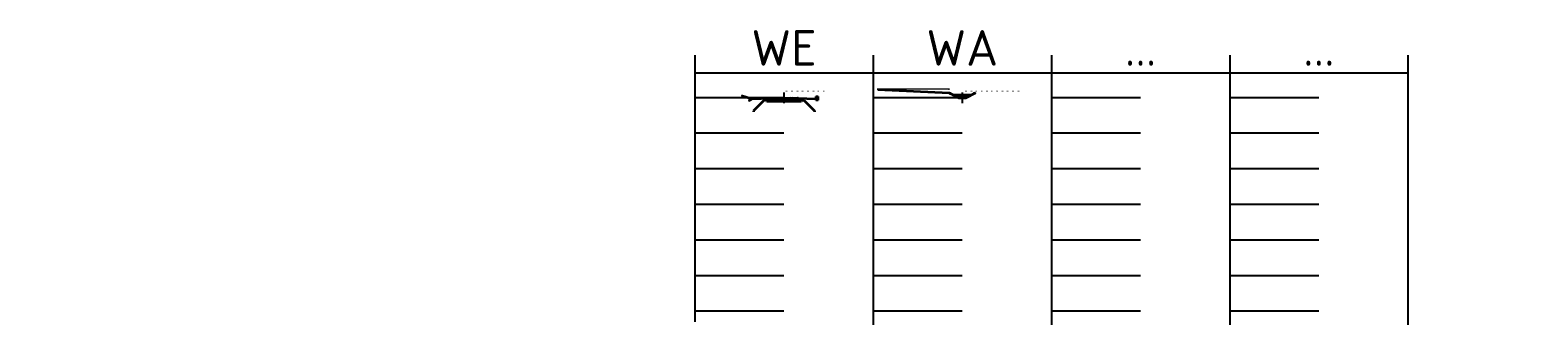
# Model space of a CAD drawing. Header units: metres. Extents: x 31144 to 66544, y 390912 to 402712.
# Tile 1 of 45: x 31144 to 31567, y 390912 to 390995. Entities that reach past the tile are written whole.
import ezdxf
from ezdxf.enums import TextEntityAlignment as Align

# ---------------------------------------------------------------- set-up
doc = ezdxf.new("R2010")
doc.units = ezdxf.units.M
doc.linetypes.add('CENTER', pattern=[2, 1.25, -0.25, 0.25, -0.25])
doc.layers.add('GM-C3D-ALGEMEEN_INFO', color=224, linetype='Continuous', plot=False)
for name, color, linetype in [('GM-C3D-ASSEMBLY', 7, 'Continuous'), ('GM-C3D-SURFACE-LABELS', 1, 'Continuous'), ('GM-C3D-SURFACE-LABELS @ 0.1', 1, 'Continuous')]:
    doc.layers.add(name, color=color, linetype=linetype)
doc.layers.add('GM-C3D-ASSEMBLY-NIET_PLOTTEN', color=153, linetype='Continuous', lineweight=0, plot=False)
for name, color, linetype, lineweight in [('GM-C3D-ASSEMBLY_CODES', 7, 'Continuous', 35), ('GM-C3D-ASSEMBLY_LINK', 3, 'Continuous', 35), ('GM-C3D-ASSEMBLY_POINT', 30, 'Continuous', 18), ('GM-C3D-ASSEMBLY_SHAPE', 254, 'Continuous', 18), ('GM-C3D-SECTION-MAATVOERING', 1, 'Continuous', 18), ('GM-C3D-SECTION-SECTION_hoogtemaat', 7, 'Continuous', 25)]:
    doc.layers.add(name, color=color, linetype=linetype, lineweight=lineweight)
doc.styles.get("Standard").update_dxf_attribs({"font": 'isocpeur.ttf'})

# ---------------------------------------------------------------- blocks, each defined once
blk = doc.blocks.new('DP-PEILMAAT-RNDVERH')
at = {"color": 0}
for p, q in [((-0.6, 3.5), (0.6, 3.5)), ((0, 0), (-0.6, 3.5)), ((-0.4, 3.5), (0.4, 3.5)), ((0, 0.7), (-0.4, 3.5)), ((-0.2, 3.5), (0.2, 3.5)), ((0, 1.7), (-0.2, 3.5)), ((0.6, 3.5), (0, 0)), ((0.4, 3.5), (0, 0.7)), ((0.2, 3.5), (0, 1.7))]:
    blk.add_line(p, q, dxfattribs=at)
blk = doc.blocks.new('DP-PIJLAFSCHOT')
at = {"color": 1, "lineweight": 18, "flags": 128}
blk.add_lwpolyline([(-61.89, 0, 0, 0, 0), (36.89, 0, 8, 0, 0), (61.89, 0, 0, 0, 0)], format="xyseb", dxfattribs=at)
blk = doc.blocks.new('ASS-BEGRENZING')
at = {"color": 5}
blk.add_line((0, 0.1), (0, -0.1), dxfattribs=at)
at = {"color": 5, "flags": 128}
blk.add_lwpolyline([(0, 0.1), (-0.1, 0), (0, -0.1), (0, -0.1), (0.1, 0)], close=True, dxfattribs=at)
blk = doc.blocks.new('GM-maatv-dot')
at = {"const_width": 0.1, "flags": 128}
blk.add_lwpolyline([(-0.05, 0, 1), (0.05, 0, 1)], format="xyb", close=True, dxfattribs=at)

msp = doc.modelspace()

# ---------------------------------------------------------------- hatches: boundary and pattern name
at = {"layer": 'GM-C3D-ASSEMBLY_SHAPE', "linetype": 'Continuous', "lineweight": 18}
for points in [[(31355.28, 390975.79), (31350.46, 390975.67), (31350.46, 390975.17), (31355.28, 390975.29)], [(31355.28, 390976.04), (31350.96, 390975.93), (31350.96, 390975.68), (31355.28, 390975.79)], [(31355.28, 390976.1), (31351.21, 390975.99), (31351.21, 390975.93), (31355.28, 390976.04)], [(31355.28, 390976.15), (31351.26, 390976.05), (31351.26, 390976), (31355.28, 390976.1)], [(31355.28, 390976.19), (31351.31, 390976.09), (31351.31, 390976.05), (31355.28, 390976.15)], [(31351.38, 390976.12), (31351.38, 390976.09), (31355.28, 390976.19), (31355.28, 390976.22)], [(31359.18, 390976.12), (31359.18, 390976.09), (31355.28, 390976.19), (31355.28, 390976.22)], [(31355.28, 390976.19), (31359.26, 390976.09), (31359.26, 390976.05), (31355.28, 390976.15)], [(31355.28, 390976.15), (31359.31, 390976.05), (31359.31, 390976), (31355.28, 390976.1)], [(31355.28, 390976.1), (31359.36, 390975.99), (31359.36, 390975.93), (31355.28, 390976.04)], [(31355.28, 390976.04), (31359.61, 390975.93), (31359.61, 390975.68), (31355.28, 390975.79)], [(31355.28, 390975.79), (31360.11, 390975.67), (31360.11, 390975.17), (31355.28, 390975.29)], [(31364.18, 390975.57), (31364.18, 390976.57), (31364.88, 390976.57), (31364.88, 390975.55)]]:
    msp.add_hatch(color=254, dxfattribs=at).paths.add_polyline_path(points)

# ---------------------------------------------------------------- linework, layer by layer
at = {"layer": 'GM-C3D-ALGEMEEN_INFO'}
for p, q in [((31330.28, 390988.17), (31330.28, 390913.31)), ((31380.28, 390988.17), (31380.28, 390912.41)), ((31430.28, 390988.17), (31430.28, 390912.41)), ((31480.28, 390988.17), (31480.28, 390912.41)), ((31530.28, 390988.17), (31530.28, 390912.41)), ((31330.28, 390983.22), (31530.28, 390983.22))]:
    msp.add_line(p, q, dxfattribs=at)
at = {"layer": 'GM-C3D-ALGEMEEN_INFO', "color": 251}
for p, q in [((31355.28, 390976.22), (31330.43, 390976.22)), ((31405.28, 390976.22), (31380.43, 390976.22)), ((31455.28, 390976.22), (31430.43, 390976.22)), ((31505.28, 390976.22), (31480.43, 390976.22)), ((31355.28, 390966.22), (31330.43, 390966.22)), ((31405.28, 390966.22), (31380.43, 390966.22)), ((31455.28, 390966.22), (31430.43, 390966.22)), ((31505.28, 390966.22), (31480.43, 390966.22)), ((31355.28, 390956.22), (31330.43, 390956.22)), ((31405.28, 390956.22), (31380.43, 390956.22)), ((31455.28, 390956.22), (31430.43, 390956.22)), ((31505.28, 390956.22), (31480.43, 390956.22)), ((31355.28, 390946.22), (31330.43, 390946.22)), ((31405.28, 390946.22), (31380.43, 390946.22)), ((31455.28, 390946.22), (31430.43, 390946.22)), ((31505.28, 390946.22), (31480.43, 390946.22)), ((31355.28, 390936.22), (31330.43, 390936.22)), ((31405.28, 390936.22), (31380.43, 390936.22)), ((31455.28, 390936.22), (31430.43, 390936.22)), ((31505.28, 390936.22), (31480.43, 390936.22)), ((31355.28, 390926.22), (31330.43, 390926.22)), ((31405.28, 390926.22), (31380.43, 390926.22)), ((31455.28, 390926.22), (31430.43, 390926.22)), ((31505.28, 390926.22), (31480.43, 390926.22)), ((31355.28, 390916.22), (31330.43, 390916.22)), ((31405.28, 390916.22), (31380.43, 390916.22)), ((31455.28, 390916.22), (31430.43, 390916.22)), ((31505.28, 390916.22), (31480.43, 390916.22))]:
    msp.add_line(p, q, dxfattribs=at)
at = {"layer": 'GM-C3D-ASSEMBLY', "color": 8, "linetype": 'CENTER', "lineweight": -3}
for p, q in [((31355.28, 390977.72), (31355.28, 390974.72)), ((31405.28, 390977.72), (31405.28, 390974.72))]:
    msp.add_line(p, q, dxfattribs=at)
at = {"layer": 'GM-C3D-ASSEMBLY-NIET_PLOTTEN', "color": 153, "linetype": 'Continuous', "lineweight": 0}
for p, q in [((31355.25, 390976.18), (31355.32, 390976.25)), ((31355.25, 390976.25), (31355.32, 390976.18)), ((31405.25, 390976.18), (31405.32, 390976.25)), ((31405.25, 390976.25), (31405.32, 390976.18))]:
    msp.add_line(p, q, dxfattribs=at)
for centre, radius in [((31355.28, 390976.22), 0.025), ((31355.28, 390976.22), 0.0125), ((31405.28, 390976.22), 0.025), ((31405.28, 390976.22), 0.0125)]:
    msp.add_circle(centre, radius, dxfattribs=at)
at = {"layer": 'GM-C3D-ASSEMBLY_LINK', "color": 3, "linetype": 'Continuous', "lineweight": 35}
for p, q in [((31343.38, 390976.87), (31346.38, 390975.87)), ((31345.38, 390975.37), (31346.38, 390975.87)), ((31346.38, 390975.87), (31351.38, 390976.12)), ((31349.71, 390975.53), (31346.71, 390972.53)), ((31350.21, 390975.54), (31349.71, 390975.53)), ((31350.46, 390975.67), (31355.28, 390975.79)), ((31350.46, 390975.67), (31350.46, 390975.17)), ((31350.46, 390975.17), (31355.28, 390975.29)), ((31350.96, 390975.93), (31355.28, 390976.04)), ((31350.96, 390975.93), (31350.96, 390975.68)), ((31351.21, 390975.99), (31355.28, 390976.1)), ((31351.21, 390975.99), (31351.21, 390975.93)), ((31351.26, 390976.05), (31355.28, 390976.15)), ((31351.26, 390976.05), (31351.26, 390976)), ((31351.31, 390976.09), (31355.28, 390976.19)), ((31351.31, 390976.09), (31351.31, 390976.05)), ((31351.38, 390976.12), (31355.28, 390976.22)), ((31351.38, 390976.12), (31351.38, 390976.09)), ((31355.28, 390976.22), (31359.18, 390976.12)), ((31355.28, 390976.19), (31359.26, 390976.09)), ((31355.28, 390976.15), (31359.31, 390976.05)), ((31355.28, 390976.1), (31359.36, 390975.99)), ((31355.28, 390976.04), (31359.61, 390975.93)), ((31355.28, 390975.79), (31360.11, 390975.67)), ((31355.28, 390975.29), (31360.11, 390975.17)), ((31359.18, 390976.12), (31359.18, 390976.09)), ((31359.18, 390976.12), (31364.18, 390975.87)), ((31359.26, 390976.09), (31359.26, 390976.05)), ((31359.26, 390976.05), (31359.31, 390976.05)), ((31359.31, 390976.05), (31359.31, 390976)), ((31359.36, 390975.99), (31359.36, 390975.93)), ((31359.61, 390975.93), (31359.61, 390975.68)), ((31360.11, 390975.67), (31360.11, 390975.17)), ((31360.36, 390975.54), (31360.86, 390975.53)), ((31360.86, 390975.53), (31363.86, 390972.53)), ((31364.18, 390976.57), (31364.88, 390976.57)), ((31364.88, 390975.55), (31364.18, 390975.57)), ((31364.88, 390975.97), (31364.88, 390976.57)), ((31381.6, 390978.56), (31401.6, 390977.56)), ((31401.6, 390977.56), (31404.28, 390976.22)), ((31402.58, 390977.07), (31405.98, 390977.07)), ((31403.38, 390976.67), (31404.88, 390976.67)), ((31404.28, 390976.22), (31405.28, 390976.22)), ((31404.88, 390976.67), (31407.18, 390976.67)), ((31405.28, 390976.22), (31406.28, 390976.22)), ((31405.98, 390977.07), (31407.98, 390977.07)), ((31406.28, 390976.22), (31408.97, 390977.56)), ((31346.71, 390972.53), (31346.71, 390972.23)), ((31363.86, 390972.53), (31363.86, 390972.23))]:
    msp.add_line(p, q, dxfattribs=at)
at = {"layer": 'GM-C3D-ASSEMBLY_LINK', "color": 2, "linetype": 'Continuous', "lineweight": 25}
for p, q in [((31350.46, 390975.67), (31350.46, 390975.17)), ((31350.46, 390975.17), (31355.28, 390975.29)), ((31350.46, 390975.17), (31355.28, 390975.29)), ((31350.96, 390975.93), (31350.96, 390975.68)), ((31350.96, 390975.68), (31355.28, 390975.79)), ((31351.21, 390975.93), (31355.28, 390976.04)), ((31351.21, 390975.99), (31351.21, 390975.93)), ((31351.26, 390976), (31355.28, 390976.1)), ((31351.26, 390976.05), (31351.26, 390976)), ((31351.31, 390976.05), (31355.28, 390976.15)), ((31351.31, 390976.09), (31351.31, 390976.05)), ((31355.28, 390976.19), (31351.38, 390976.09)), ((31351.38, 390976.12), (31351.38, 390976.09)), ((31355.28, 390975.29), (31355.28, 390976.22)), ((31355.28, 390975.29), (31355.28, 390976.22)), ((31355.28, 390975.29), (31355.28, 390976.22)), ((31355.28, 390975.29), (31355.28, 390976.22)), ((31355.28, 390976.19), (31359.18, 390976.09)), ((31359.26, 390976.05), (31355.28, 390976.15)), ((31359.31, 390976), (31355.28, 390976.1)), ((31359.36, 390975.93), (31355.28, 390976.04)), ((31359.61, 390975.68), (31355.28, 390975.79)), ((31355.28, 390975.29), (31360.11, 390975.17)), ((31355.28, 390975.29), (31360.11, 390975.17)), ((31359.18, 390976.12), (31359.18, 390976.09)), ((31359.26, 390976.09), (31359.26, 390976.05)), ((31359.31, 390976.05), (31359.31, 390976)), ((31359.36, 390975.99), (31359.36, 390975.93)), ((31359.61, 390975.93), (31359.61, 390975.68)), ((31360.11, 390975.67), (31360.11, 390975.17)), ((31364.18, 390975.57), (31364.18, 390976.57)), ((31364.88, 390976.57), (31364.88, 390975.55))]:
    msp.add_line(p, q, dxfattribs=at)
at = {"layer": 'GM-C3D-ASSEMBLY_LINK', "color": 3, "linetype": 'Continuous', "lineweight": 35}
for points in [[(31401.6, 390977.56), (31402, 390977.47), (31401.91, 390977.29), (31401.6, 390977.56)], [(31408.97, 390977.56), (31408.65, 390977.29), (31408.56, 390977.47), (31408.97, 390977.56)]]:
    msp.add_lwpolyline(points, close=True, dxfattribs=at)
at = {"layer": 'GM-C3D-ASSEMBLY_POINT', "color": 30, "linetype": 'Continuous', "lineweight": 18}
for centre in [(31343.38, 390976.87), (31345.38, 390975.37), (31346.38, 390975.87), (31349.71, 390975.53), (31350.21, 390975.29), (31350.21, 390975.04), (31350.21, 390974.79), (31351.38, 390976.12), (31351.68, 390976.13), (31354.58, 390976.2), (31355.98, 390976.2), (31358.88, 390976.13), (31359.18, 390976.12), (31360.36, 390975.29), (31360.36, 390975.04), (31360.36, 390974.79), (31360.86, 390975.53), (31364.18, 390976.57), (31364.18, 390975.87), (31364.88, 390976.57), (31364.88, 390975.97), (31381.6, 390978.56), (31401.6, 390977.56), (31402.58, 390977.07), (31403.38, 390976.67), (31404.28, 390976.22), (31404.88, 390976.67), (31405.98, 390977.07), (31406.28, 390976.22), (31407.18, 390976.67), (31407.98, 390977.07), (31408.97, 390977.56), (31346.71, 390972.23), (31346.71, 390972.53), (31363.86, 390972.53), (31363.86, 390972.23)]:
    msp.add_circle(centre, 0.0125, dxfattribs=at)
at = {"layer": 'GM-C3D-ASSEMBLY_POINT', "color": 6, "linetype": 'Continuous', "lineweight": 18}
for centre in [(31350.46, 390975.67), (31350.46, 390975.17), (31350.46, 390975.17), (31350.96, 390975.93), (31350.96, 390975.68), (31351.21, 390975.99), (31351.21, 390975.93), (31351.26, 390976.05), (31351.26, 390976), (31351.31, 390976.09), (31351.31, 390976.05), (31351.38, 390976.12), (31351.38, 390976.09), (31353.68, 390976.18), (31353.88, 390976.18), (31354.08, 390976.19), (31354.28, 390976.19), (31354.48, 390976.2), (31355.28, 390976.22), (31355.28, 390976.22), (31355.28, 390976.19), (31355.28, 390976.19), (31355.28, 390976.15), (31355.28, 390976.15), (31355.28, 390976.1), (31355.28, 390976.1), (31355.28, 390976.04), (31355.28, 390976.04), (31355.28, 390975.79), (31355.28, 390975.79), (31355.28, 390975.29), (31355.28, 390975.29), (31356.08, 390976.2), (31356.28, 390976.19), (31356.48, 390976.19), (31356.68, 390976.18), (31356.88, 390976.18), (31359.18, 390976.12), (31359.18, 390976.09), (31359.26, 390976.09), (31359.26, 390976.05), (31359.31, 390976.05), (31359.31, 390976), (31359.36, 390975.99), (31359.36, 390975.93), (31359.61, 390975.93), (31359.61, 390975.68), (31360.11, 390975.67), (31360.11, 390975.17), (31360.11, 390975.17), (31364.18, 390975.87), (31364.18, 390975.57), (31364.88, 390976.57), (31364.88, 390975.55), (31401.6, 390977.56), (31402.58, 390977.07), (31403.38, 390976.67), (31403.38, 390976.67), (31404.28, 390976.22), (31404.28, 390976.22), (31404.88, 390976.67), (31405.28, 390976.22), (31405.28, 390976.22), (31405.98, 390977.07), (31406.28, 390976.22)]:
    msp.add_circle(centre, 0.005, dxfattribs=at)
at = {"layer": 'GM-C3D-SECTION-MAATVOERING', "color": 1, "linetype": 'Continuous', "lineweight": 18}
for p, q in [((31381.6, 390978.47), (31381.6, 390978.77)), ((31401.6, 390978.62), (31381.6, 390978.62)), ((31401.6, 390978.47), (31401.6, 390978.77))]:
    msp.add_line(p, q, dxfattribs=at)

# ---------------------------------------------------------------- block references
at = {"layer": 'GM-C3D-ASSEMBLY_POINT', "color": 5, "linetype": 'Continuous', "lineweight": 18, "xscale": 0.3333333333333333, "yscale": 0.3333333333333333, "zscale": 0.3333333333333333}
for p in [(31381.6, 390978.56), (31343.38, 390976.87), (31345.38, 390975.37), (31364.88, 390975.97), (31408.97, 390977.56)]:
    msp.add_blockref('ASS-BEGRENZING', p, dxfattribs=at)
at = {"layer": 'GM-C3D-SECTION-MAATVOERING', "color": 1, "linetype": 'Continuous', "lineweight": 18, "xscale": 0.4999998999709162, "yscale": 0.4999998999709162, "zscale": 0.4999998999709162, "rotation": 180}
for p in [(31381.6, 390978.62), (31401.6, 390978.62)]:
    msp.add_blockref('GM-maatv-dot', p, dxfattribs=at)
at = {"layer": 'GM-C3D-SECTION-SECTION_hoogtemaat', "color": 7, "linetype": 'Continuous', "lineweight": 25, "xscale": 0.05714285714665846, "yscale": 0.05714285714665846, "zscale": 0.05714285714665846}
for p in [(31351.38, 390976.12), (31355.28, 390976.22), (31359.18, 390976.12)]:
    msp.add_blockref('DP-PEILMAAT-RNDVERH', p, dxfattribs=at)
at = {"layer": 'GM-C3D-SURFACE-LABELS @ 0.1', "color": 1, "linetype": 'Continuous', "lineweight": -3, "xscale": 3.175, "yscale": 3.175, "zscale": 3.175}
for p, rotation in [((31353.33, 390976.27), 181.4320961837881), ((31357.24, 390976.27), 358.5679038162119)]:
    msp.add_blockref('DP-PIJLAFSCHOT', p, dxfattribs=dict(at, rotation=rotation))

# ---------------------------------------------------------------- texts
at = {"char_height": 0.3, "attachment_point": 1}
for s, insert in [('########################################', (31355.28, 390978.22)), ('######################################################', (31405.28, 390978.22))]:
    msp.add_mtext(s, dxfattribs=dict(at, insert=insert))
at = {"layer": 'GM-C3D-ALGEMEEN_INFO'}
for s, p in [('WE', (31355.28, 390985.22)), ('WA', (31405.28, 390985.22)), ('...', (31455.28, 390985.22)), ('...', (31505.28, 390985.22))]:
    msp.add_text(s, height=10, dxfattribs=at).set_placement(p, align=Align.CENTER)
at = {"layer": 'GM-C3D-ASSEMBLY_CODES', "color": 9, "linetype": 'Continuous', "lineweight": 35, "attachment_point": 8}
for s, insert, char_height in [('begr-top', (31381.6, 390978.58), 0.018), ('begr-top', (31343.38, 390976.89), 0.018), ('begr-top', (31345.38, 390975.39), 0.018), ('Top', (31364.53, 390976.57), 0.025), ('begr-top', (31364.88, 390975.99), 0.018), ('Datum', (31404.78, 390976.22), 0.025), ('Top', (31404.78, 390976.22), 0.025), ('Datum', (31405.78, 390976.22), 0.025), ('Top', (31405.78, 390976.22), 0.025), ('begr-top', (31408.97, 390977.58), 0.018)]:
    msp.add_mtext(s, dxfattribs=dict(at, insert=insert, char_height=char_height))
at = {"layer": 'GM-C3D-ASSEMBLY_CODES', "color": 1, "linetype": 'Continuous', "lineweight": 35, "char_height": 0.018, "attachment_point": 8}
for s, insert in [('berm', (31381.6, 390978.56)), ('bk-talud', (31343.38, 390976.87)), ('ok-talud', (31345.38, 390975.37)), ('bk-talud', (31346.38, 390975.87)), ('ok-talud', (31346.38, 390975.87)), ('berm', (31346.38, 390975.87)), ('bk-ophoogzand', (31349.71, 390975.53)), ('aansl', (31350.21, 390975.3)), ('aansl', (31350.21, 390975.05)), ('aansl', (31350.21, 390974.8)), ('bk-toplaag', (31351.38, 390976.12)), ('knt-weg', (31351.38, 390976.12)), ('mk-33-15', (31351.68, 390976.13)), ('mk-00-15', (31354.58, 390976.2)), ('mk-00-15', (31355.98, 390976.2)), ('mk-33-15', (31358.88, 390976.13)), ('bk-toplaag', (31359.18, 390976.12)), ('knt-weg', (31359.18, 390976.12)), ('aansl', (31360.36, 390975.3)), ('aansl', (31360.36, 390975.05)), ('aansl', (31360.36, 390974.8)), ('bk-ophoogzand', (31360.86, 390975.53)), ('berm', (31364.18, 390975.87)), ('kw', (31364.18, 390976.57)), ('berm', (31364.88, 390975.97)), ('kw', (31364.88, 390976.57)), ('si', (31401.6, 390977.56)), ('zp', (31402.58, 390977.07)), ('wp', (31403.38, 390976.67)), ('sb', (31404.28, 390976.22)), ('wp-symb', (31404.88, 390976.67)), ('zp-symb', (31405.98, 390977.07)), ('sb', (31406.28, 390976.22)), ('wp', (31407.18, 390976.67)), ('zp', (31407.98, 390977.07)), ('si', (31408.97, 390977.56)), ('aansl-ophoogzand', (31346.71, 390972.53)), ('aansl-verlmv', (31346.71, 390972.23)), ('aansl-ophoogzand', (31363.86, 390972.53)), ('aansl-verlmv', (31363.86, 390972.23))]:
    msp.add_mtext(s, dxfattribs=dict(at, insert=insert))
at = {"layer": 'GM-C3D-ASSEMBLY_CODES', "color": 9, "linetype": 'Continuous', "lineweight": 35, "char_height": 0.025}
for s, insert, attachment_point, rotation in [('Datum', (31344.89, 390976.37), 8, 341.5651), ('Top', (31344.89, 390976.37), 8, 341.5651), ('Datum', (31345.88, 390975.62), 8, 26.5651), ('Top', (31345.88, 390975.62), 8, 26.5651), ('Datum', (31348.88, 390976), 8, 2.8624), ('Top', (31348.88, 390976), 8, 2.8624), ('Datum', (31352.87, 390975.23), 8, 1.432), ('Top', (31353.33, 390976.17), 8, 1.4321), ('Top', (31357.23, 390976.17), 8, 358.5679), ('Datum', (31357.7, 390975.23), 8, 358.568), ('Datum', (31361.68, 390976), 8, 357.1376), ('Top', (31361.68, 390976), 8, 357.1376), ('Datum', (31364.53, 390975.57), 8, 358.5679), ('Datum', (31364.89, 390976.27), 2, 90.0573), ('Top', (31364.89, 390976.27), 2, 90.0573), ('Datum', (31391.6, 390978.06), 8, 357.1376), ('Top', (31391.6, 390978.06), 8, 357.1376), ('Datum', (31402.94, 390976.89), 8, 333.4349), ('Top', (31402.94, 390976.89), 8, 333.4349), ('Datum', (31407.62, 390976.89), 8, 26.5651), ('Top', (31407.62, 390976.89), 8, 26.5651)]:
    msp.add_mtext(s, dxfattribs=dict(at, insert=insert, attachment_point=attachment_point, rotation=rotation))
at = {"layer": 'GM-C3D-ASSEMBLY_CODES', "color": 2, "linetype": 'Continuous', "lineweight": 35, "char_height": 0.025}
for s, insert, attachment_point, rotation in [('talud', (31344.89, 390976.37), 8, 341.5651), ('talud', (31345.88, 390975.62), 8, 26.5651), ('berm', (31348.88, 390976), 8, 2.8624), ('bk-ophoogzand', (31349.96, 390975.54), 8, 1.4321), ('vertanding', (31350.46, 390975.42), 2, 90), ('vertanding', (31350.71, 390975.68), 8, 1.4321), ('vertanding', (31350.96, 390975.8), 2, 90), ('vertanding', (31351.08, 390975.94), 8, 1.4321), ('vertanding', (31351.23, 390976), 8, 1.4321), ('vertanding', (31351.28, 390976.05), 8, 1.4321), ('vertanding', (31351.21, 390975.96), 2, 90), ('vertanding', (31351.35, 390976.09), 8, 1.4321), ('vertanding', (31351.26, 390976.02), 2, 90), ('vertanding', (31351.31, 390976.07), 2, 90), ('vertanding', (31351.38, 390976.1), 8, 89.618), ('bk-ophoogzand', (31352.87, 390975.23), 8, 1.432), ('bk-zandbed', (31352.87, 390975.73), 8, 1.432), ('ok-zandbed', (31352.87, 390975.23), 8, 1.432), ('bk-fundering', (31353.12, 390975.99), 8, 1.432), ('bk-onderlaag', (31353.25, 390976.05), 8, 1.432), ('bk-tussenlaag1', (31353.27, 390976.1), 8, 1.432), ('bk-tussenlaag2', (31353.3, 390976.14), 8, 1.432), ('bk-toplaag', (31353.33, 390976.17), 8, 1.4321), ('bk-toplaag', (31357.23, 390976.17), 8, 358.5679), ('bk-tussenlaag2', (31357.27, 390976.14), 8, 358.568), ('bk-tussenlaag1', (31357.3, 390976.1), 8, 358.568), ('bk-onderlaag', (31357.32, 390976.05), 8, 358.568), ('bk-fundering', (31357.45, 390975.99), 8, 358.568), ('bk-ophoogzand', (31357.7, 390975.23), 8, 358.568), ('bk-zandbed', (31357.7, 390975.73), 8, 358.568), ('ok-zandbed', (31357.7, 390975.23), 8, 358.568), ('vertanding', (31359.22, 390976.09), 8, 358.5679), ('vertanding', (31359.19, 390976.1), 2, 90.382), ('vertanding', (31359.28, 390976.05), 8, 358.5679), ('vertanding', (31359.25, 390976.07), 8, 90), ('vertanding', (31359.33, 390976), 8, 358.5679), ('vertanding', (31359.3, 390976.02), 8, 90), ('vertanding', (31359.35, 390975.96), 8, 90), ('vertanding', (31359.48, 390975.94), 8, 358.5679), ('vertanding', (31359.6, 390975.8), 8, 90), ('vertanding', (31359.86, 390975.68), 8, 358.5679), ('vertanding', (31360.1, 390975.42), 8, 90), ('bk-ophoogzand', (31360.61, 390975.54), 8, 358.5679), ('berm', (31361.68, 390976), 8, 357.1376), ('berm', (31391.6, 390978.06), 8, 357.1376), ('sloottalud', (31402.94, 390976.89), 8, 333.4349), ('sloottalud', (31407.62, 390976.89), 8, 26.5651), ('bk-ophoogzand', (31346.7, 390972.38), 8, 89.809), ('bk-ophoogzand', (31348.2, 390974.03), 8, 45), ('bk-ophoogzand', (31362.36, 390974.03), 8, 315), ('bk-ophoogzand', (31363.86, 390972.38), 2, 90.191)]:
    msp.add_mtext(s, dxfattribs=dict(at, insert=insert, attachment_point=attachment_point, rotation=rotation))
at = {"layer": 'GM-C3D-ASSEMBLY_CODES', "color": 2, "linetype": 'Continuous', "lineweight": 35, "char_height": 0.025, "attachment_point": 8}
for s, insert in [('vertanding', (31350.46, 390975.17)), ('vertanding', (31350.46, 390975.17)), ('vertanding', (31350.46, 390975.17)), ('vertanding', (31350.46, 390975.17)), ('vertanding', (31360.11, 390975.17)), ('vertanding', (31360.11, 390975.17)), ('vertanding', (31360.11, 390975.17)), ('vertanding', (31360.11, 390975.17)), ('beton', (31364.53, 390976.57)), ('winterpeil', (31404.13, 390976.67)), ('zomerpeil', (31404.28, 390977.07)), ('sb', (31404.78, 390976.22)), ('sb', (31405.78, 390976.22)), ('winterpeil', (31406.03, 390976.67)), ('zomerpeil', (31406.98, 390977.07))]:
    msp.add_mtext(s, dxfattribs=dict(at, insert=insert))
at = {"layer": 'GM-C3D-ASSEMBLY_CODES', "color": 7, "linetype": 'Continuous', "lineweight": 35, "char_height": 0.025, "attachment_point": 5}
for s, insert in [('zandbed', (31352.87, 390975.48)), ('fundering', (31353.12, 390975.86)), ('onderlaag', (31353.25, 390976.01)), ('tussenlaag1', (31353.27, 390976.07)), ('tussenlaag2', (31353.3, 390976.12)), ('toplaag', (31353.33, 390976.15)), ('toplaag', (31357.23, 390976.15)), ('tussenlaag2', (31357.27, 390976.12)), ('tussenlaag1', (31357.3, 390976.07)), ('onderlaag', (31357.32, 390976.01)), ('fundering', (31357.45, 390975.86)), ('zandbed', (31357.7, 390975.48)), ('beton', (31364.53, 390976.06))]:
    msp.add_mtext(s, dxfattribs=dict(at, insert=insert))
at = {"layer": 'GM-C3D-SECTION-MAATVOERING', "color": 1, "linetype": 'Continuous', "lineweight": 18, "insert": (31391.6, 390978.77), "char_height": 0.18, "attachment_point": 5}
msp.add_mtext('20.000', dxfattribs=at)
at = {"layer": 'GM-C3D-SECTION-SECTION_hoogtemaat', "color": 7, "linetype": 'Continuous', "lineweight": 25, "char_height": 0.15, "attachment_point": 8}
for s, insert in [('-0.10', (31351.38, 390976.39)), ('0.00', (31355.28, 390976.49)), ('-0.10', (31359.18, 390976.39))]:
    msp.add_mtext(s, dxfattribs=dict(at, insert=insert))
at = {"layer": 'GM-C3D-SURFACE-LABELS', "color": 1, "linetype": 'Continuous', "lineweight": -3, "char_height": 0.18, "attachment_point": 8}
for insert, rotation in [((31353.33, 390976.37), 1.4321), ((31357.24, 390976.37), 358.5679)]:
    msp.add_mtext('-2.50%', dxfattribs=dict(at, insert=insert, rotation=rotation))
at = {"layer": 'GM-C3D-SURFACE-LABELS', "color": 2, "linetype": 'Continuous', "lineweight": -3, "char_height": 0.025, "attachment_point": 8}
for insert, rotation in [((31353.33, 390976.19), 1.4321), ((31357.23, 390976.19), 358.5679)]:
    msp.add_mtext('asfalt', dxfattribs=dict(at, insert=insert, rotation=rotation))

doc.saveas('drawing.dxf')
